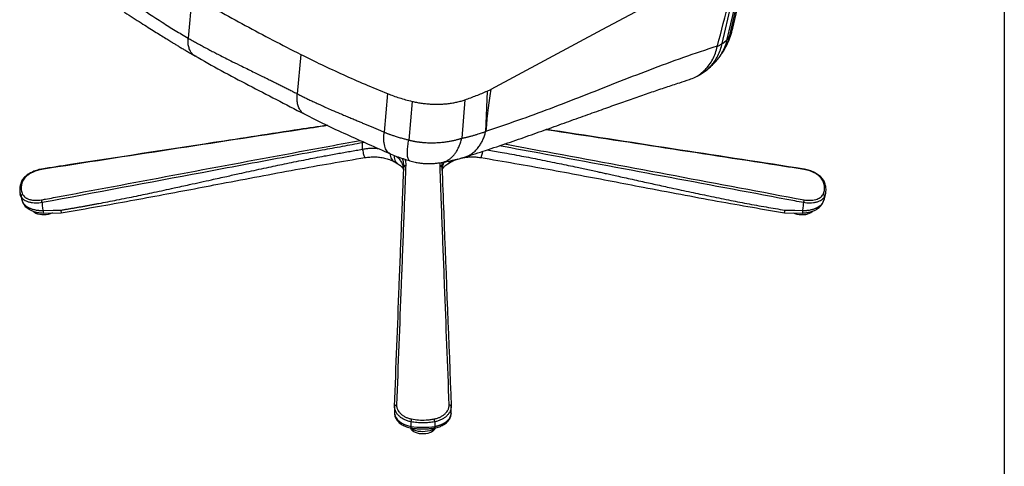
# Model space of a CAD drawing. Header units: millimetres. Extents: x 8 to 414, y 7 to 290.
# Tile 11 of 13: x 316 to 414, y 165 to 210. Entities that reach past the tile are written whole.
import ezdxf

# ---------------------------------------------------------------- set-up
doc = ezdxf.new("R2010")
doc.units = ezdxf.units.MM
doc.layers.add('KADER', color=7, linetype='Continuous')

msp = doc.modelspace()

# ---------------------------------------------------------------- linework, layer by layer
at = {"color": 7, "linetype": 'Continuous', "lineweight": 25}
for p, q in [((333.425, 211.924), (333.061, 207.715)), ((386.024, 207.176), (386.906, 211.015)), ((386.53, 207.601), (387.227, 210.636)), ((387.07, 208.693), (387.494, 210.542)), ((344.219, 206.106), (343.881, 202.199)), ((385.552, 206.951), (385.532, 206.871)), ((333.84, 205.92), (333.712, 205.972)), ((383.547, 203.96), (383.928, 204.19)), ((352.835, 202.217), (352.504, 198.388)), ((362.719, 202.469), (362.545, 198.436)), ((362.719, 202.469), (363.061, 202.634)), ((355.264, 201.446), (354.932, 197.613)), ((360.515, 201.601), (360.185, 197.789)), ((362.558, 198.44), (362.57, 198.502)), ((350.333, 197.332), (350.333, 196.694)), ((353.492, 195.479), (353.868, 195.262)), ((358.805, 195.262), (359.182, 195.479)), ((354.447, 194.957), (354.441, 195.085)), ((358.229, 195.068), (358.226, 194.957)), ((316.39, 192.302), (316.381, 192.344)), ((316.386, 192.301), (316.518, 191.783)), ((316.495, 192.008), (316.63, 191.476)), ((316.517, 191.788), (316.672, 191.373)), ((316.521, 191.783), (316.63, 191.476)), ((394.105, 191.409), (394.105, 191.408)), ((396.001, 191.373), (396.157, 191.788)), ((396.179, 192.008), (396.043, 191.476)), ((396.043, 191.476), (396.152, 191.783)), ((396.156, 191.783), (396.287, 192.3)), ((394.011, 190.634), (394.01, 190.629)), ((318.667, 190.381), (320.472, 190.411)), ((392.202, 190.411), (394.006, 190.381)), ((359.147, 171.227), (359.147, 171.228)), ((359.145, 170.502), (359.12, 170.402)), ((359.145, 170.502), (359.145, 170.506)), ((355.154, 169.69), (355.154, 169.237)), ((357.52, 169.69), (357.52, 169.237))]:
    msp.add_line(p, q, dxfattribs=at)
at = {"color": 8, "linetype": 'Continuous', "lineweight": 25}
for p, q in [((386.788, 207.986), (387.383, 210.575)), ((350.563, 197.369), (350.333, 197.332)), ((358.037, 195.091), (358.051, 195.366)), ((316.63, 191.476), (316.678, 191.376)), ((395.995, 191.376), (396.043, 191.476)), ((396.272, 192.299), (396.179, 192.008))]:
    msp.add_line(p, q, dxfattribs=at)
at = {"color": 7, "linetype": 'Continuous', "lineweight": 25, "flags": 128}
for points in [[(385.132, 214.421), (374.097, 208.528), (363.061, 202.634)], [(319.615, 190.396), (319.533, 190.353), (319.359, 190.283), (319.168, 190.231), (318.963, 190.198), (318.752, 190.186), (318.541, 190.195), (318.335, 190.224), (318.14, 190.272), (317.963, 190.339), (317.807, 190.423), (317.679, 190.52), (317.609, 190.591)], [(318.663, 190.634), (319.656, 190.651), (320.436, 190.664)], [(392.238, 190.664), (393.231, 190.647), (394.011, 190.634)], [(395.057, 190.582), (394.958, 190.488), (394.82, 190.395), (394.657, 190.316), (394.474, 190.255), (394.275, 190.212), (394.066, 190.19), (393.854, 190.188), (393.645, 190.207), (393.444, 190.246), (393.257, 190.304)], [(393.257, 190.304), (393.09, 190.379), (393.059, 190.396)], [(357.585, 169.086), (357.537, 169.047), (357.386, 168.948), (357.21, 168.862), (357.013, 168.794), (356.801, 168.743), (356.578, 168.712), (356.349, 168.701), (356.12, 168.71), (355.896, 168.739), (355.682, 168.788), (355.484, 168.854), (355.305, 168.938), (355.151, 169.036), (355.089, 169.086)], [(357.567, 169.071), (357.522, 168.97), (357.438, 168.857), (357.322, 168.755), (357.177, 168.665), (357.009, 168.591), (356.821, 168.534), (356.619, 168.496), (356.409, 168.479), (356.197, 168.482), (355.99, 168.506), (355.792, 168.55), (355.609, 168.612), (355.448, 168.692), (355.312, 168.786), (355.206, 168.892), (355.132, 169.007), (355.107, 169.071)]]:
    msp.add_lwpolyline(points, dxfattribs=at)
at = {"color": 8, "linetype": 'Continuous', "lineweight": 25, "flags": 128}
msp.add_lwpolyline([(355.216, 169.068), (355.209, 169.07), (355.189, 169.087), (355.173, 169.122), (355.161, 169.172), (355.154, 169.237)], dxfattribs=at)
at = {"color": 8, "linetype": 'Continuous', "lineweight": 25}
for centre, radius, start, end in [((352.237, 197.796), 1.959, 189.075, 193.67774), ((316.634, 193.387), 0.15, 86.34617, 151.62554), ((396.04, 193.387), 0.15, 28.01422, 93.67157)]:
    msp.add_arc(centre, radius, start, end, dxfattribs=at)
at = {"color": 7, "linetype": 'Continuous', "lineweight": 25}
for centre, radius, start, end in [((354.613, 194.924), 0.169, 82.13631, 168.4944), ((358.06, 194.924), 0.169, 11.50619, 97.86385), ((316.693, 192.036), 0.2, 104.32608, 188.05867), ((395.981, 192.036), 0.2, 351.94047, 75.67246), ((356.069, 169.666), 0.916, 160.74207, 178.46613), ((356.605, 169.666), 0.916, 1.5343, 19.25794)]:
    msp.add_arc(centre, radius, start, end, dxfattribs=at)
for centre, major_axis, ratio, start_param, end_param in [((1763.344, 6594.805), (1411.666, 6496.313), 0.008244, 3.32638, 3.330093), ((341.303, -3120.613), (22.561, 3325.942), 0.005854, 0.040297, 0.064123), ((394.433, -105.533), (-75.836, 297.112), 0.007127, 0.032135, 0.077967), ((318.241, -105.533), (75.836, 297.112), 0.007127, 6.205219, 6.25105), ((355.726, -83.189), (-2.199, 254.609), 0.0003, 0.038917, 0.084749), ((356.947, -83.189), (2.199, 254.609), 0.0003, 6.198436, 6.244268), ((355.726, 170.571), (2.2, 0), 0.628245, 3.192034, 4.448984), ((356.337, 171.906), (4.545, 0), 0.608311, 4.448984, 4.975794)]:
    msp.add_ellipse(centre, major_axis=major_axis, ratio=ratio, start_param=start_param, end_param=end_param, dxfattribs=at)
for points, knots in [([(323.092, 214.201), (324.691, 213.168), (326.317, 212.047), (328.806, 210.377), (329.644, 209.822), (330.914, 209.012), (331.34, 208.745), (331.983, 208.352), (332.198, 208.223), (332.628, 207.967), (332.845, 207.84), (333.061, 207.715)], [0, 0, 0, 0, 0.5, 0.5, 0.75, 0.75, 0.875, 0.875, 0.9375, 0.9375, 1, 1, 1, 1]), ([(323.888, 212.142), (324.231, 211.92), (324.894, 211.491), (325.859, 210.864), (326.76, 210.28), (327.598, 209.738), (328.37, 209.242), (329.076, 208.792), (329.715, 208.388), (330.293, 208.026), (330.792, 207.716), (331.217, 207.455), (331.573, 207.238), (331.899, 207.04), (332.22, 206.847), (332.559, 206.645), (332.921, 206.43), (333.307, 206.204), (333.574, 206.049), (333.711, 205.97)], [0, 0, 0, 0, 0.107909, 0.208868, 0.302871, 0.38992, 0.470012, 0.541904, 0.607084, 0.665549, 0.717298, 0.757828, 0.793003, 0.823387, 0.854487, 0.887698, 0.92302, 0.960454, 1, 1, 1, 1]), ([(333.425, 211.924), (335.16, 210.923), (336.927, 209.937), (339.626, 208.483), (340.533, 208.002), (342.364, 207.048), (343.288, 206.575), (344.219, 206.106)], [0, 0, 0, 0, 0.5, 0.5, 0.75, 0.75, 1, 1, 1, 1]), ([(386.207, 206.537), (386.327, 206.752), (386.575, 207.195), (386.868, 207.923), (387.004, 208.442), (387.073, 208.708)], [0, 0, 0, 0, 0.314811, 0.648852, 1, 1, 1, 1]), ([(333.443, 206.189), (333.443, 206.189), (333.358, 206.26), (333.24, 206.472), (333.106, 206.825), (333.04, 207.244), (333.054, 207.558), (333.061, 207.715)], [0, 0, 0, 0, 0.001897, 0.251324, 0.500812, 0.750361, 1, 1, 1, 1]), ([(333.714, 205.971), (333.707, 205.974), (333.599, 206.018), (333.435, 206.183), (333.235, 206.465), (333.107, 206.827), (333.039, 207.243), (333.054, 207.558), (333.061, 207.715)], [0, 0, 0, 0, 0.013971, 0.211165, 0.408295, 0.605475, 0.802701, 1, 1, 1, 1]), ([(333.061, 207.715), (333.129, 207.676), (333.266, 207.598), (333.473, 207.48), (333.682, 207.362), (333.894, 207.244), (334.109, 207.125), (334.327, 207.006), (334.547, 206.886), (334.77, 206.766), (334.996, 206.645), (335.225, 206.523), (335.457, 206.402), (335.757, 206.245), (336.177, 206.029), (336.768, 205.729), (337.518, 205.353), (338.289, 204.972), (339.013, 204.617), (339.615, 204.323), (340.162, 204.056), (340.654, 203.816), (341.106, 203.595), (341.533, 203.384), (341.95, 203.178), (342.357, 202.975), (342.754, 202.776), (343.139, 202.58), (343.514, 202.389), (343.76, 202.262), (343.881, 202.199)], [0, 0, 0, 0, 0.019572, 0.039371, 0.059397, 0.07965, 0.100129, 0.120836, 0.14177, 0.162932, 0.184321, 0.205937, 0.227782, 0.249854, 0.290715, 0.34601, 0.415741, 0.499908, 0.560375, 0.615619, 0.66564, 0.710438, 0.750014, 0.788846, 0.826636, 0.863386, 0.899097, 0.933768, 0.967402, 1, 1, 1, 1]), ([(385.532, 206.871), (385.574, 206.897), (385.657, 206.949), (385.755, 207.012), (385.829, 207.059), (385.877, 207.089), (385.926, 207.118), (385.975, 207.148), (386.008, 207.166), (386.024, 207.176)], [0, 0, 0, 0, 0.250067, 0.50014, 0.597535, 0.696208, 0.79617, 0.897431, 1, 1, 1, 1]), ([(386.024, 207.176), (386.037, 207.183), (386.061, 207.196), (386.095, 207.216), (386.127, 207.235), (386.156, 207.254), (386.183, 207.272), (386.207, 207.29), (386.229, 207.307), (386.25, 207.324), (386.268, 207.339), (386.284, 207.354), (386.3, 207.369), (386.315, 207.384), (386.329, 207.398), (386.343, 207.411), (386.355, 207.423), (386.372, 207.439), (386.394, 207.459), (386.423, 207.487), (386.456, 207.52), (386.493, 207.559), (386.517, 207.586), (386.53, 207.601)], [0, 0, 0, 0, 0.059829, 0.116401, 0.169719, 0.219784, 0.2666, 0.310169, 0.350495, 0.387583, 0.421441, 0.452075, 0.479498, 0.508968, 0.536917, 0.563353, 0.58828, 0.611706, 0.663797, 0.728664, 0.806318, 0.896762, 1, 1, 1, 1]), ([(386.53, 207.601), (386.534, 207.607), (386.545, 207.619), (386.561, 207.64), (386.579, 207.664), (386.599, 207.692), (386.62, 207.722), (386.643, 207.755), (386.672, 207.8), (386.705, 207.851), (386.738, 207.904), (386.766, 207.949), (386.781, 207.974), (386.788, 207.986)], [0, 0, 0, 0, 0.0509224, 0.1086671, 0.1732402, 0.2446461, 0.3228881, 0.4079687, 0.4998897, 0.6559412, 0.791299, 0.9059773, 1, 1, 1, 1]), ([(344.219, 206.106), (344.904, 205.761), (345.597, 205.422), (347, 204.753), (347.71, 204.423), (349.146, 203.775), (349.872, 203.456), (351.341, 202.829), (352.084, 202.52), (352.835, 202.217)], [0, 0, 0, 0, 0.25, 0.25, 0.5, 0.5, 0.75, 0.75, 1, 1, 1, 1]), ([(362.57, 198.502), (363.634, 198.851), (365.761, 199.55), (368.981, 200.743), (372.211, 201.993), (375.498, 203.291), (378.832, 204.587), (382.207, 205.848), (384.437, 206.584), (385.552, 206.951)], [0, 0, 0, 0, 0.139903, 0.279879, 0.41994, 0.56004, 0.706781, 0.853433, 1, 1, 1, 1]), ([(382.777, 203.614), (382.966, 203.684), (383.347, 203.825), (383.866, 204.153), (384.339, 204.562), (384.751, 205.052), (385.091, 205.61), (385.361, 206.216), (385.476, 206.655), (385.532, 206.871)], [0, 0, 0, 0, 0.141936, 0.284885, 0.42961, 0.574797, 0.719103, 0.861232, 1, 1, 1, 1]), ([(385.578, 205.621), (385.638, 205.697), (385.744, 205.831), (385.871, 206.011), (385.981, 206.174), (386.09, 206.344), (386.164, 206.465), (386.207, 206.537)], [0, 0, 0, 0, 0.2305581, 0.4091143, 0.536272, 0.7257339, 1, 1, 1, 1]), ([(333.712, 205.969), (334.585, 205.476), (336.329, 204.489), (339.046, 203.053), (341.801, 201.63), (343.651, 200.675), (344.576, 200.198)], [0, 0, 0, 0, 0.250102, 0.500171, 0.750143, 1, 1, 1, 1]), ([(383.928, 204.19), (384.067, 204.274), (384.399, 204.476), (384.748, 204.758), (384.969, 204.966), (385.035, 205.031), (385.053, 205.049), (385.069, 205.065), (385.086, 205.082), (385.154, 205.15), (385.325, 205.321), (385.467, 205.49), (385.578, 205.621)], [0, 0, 0, 0, 0.215689, 0.517049, 0.609838, 0.626988, 0.639632, 0.644815, 0.660755, 0.698019, 0.763918, 1, 1, 1, 1]), ([(360.484, 195.913), (361.179, 196.137), (362.611, 196.598), (364.733, 197.316), (366.837, 198.046), (368.858, 198.762), (370.801, 199.457), (372.667, 200.127), (374.413, 200.753), (376.045, 201.332), (377.567, 201.866), (379.03, 202.371), (380.435, 202.847), (381.678, 203.258), (382.453, 203.508), (382.778, 203.612)], [0, 0, 0, 0, 0.091654, 0.18905, 0.28318, 0.374043, 0.461637, 0.545958, 0.627005, 0.698418, 0.767077, 0.832982, 0.896131, 0.956528, 1, 1, 1, 1]), ([(343.881, 202.199), (343.936, 202.171), (344.047, 202.114), (344.216, 202.028), (344.39, 201.94), (344.569, 201.851), (344.753, 201.761), (344.941, 201.669), (345.135, 201.576), (345.334, 201.482), (345.537, 201.386), (345.746, 201.289), (345.986, 201.179), (346.308, 201.033), (346.761, 200.831), (347.372, 200.563), (348.005, 200.292), (348.594, 200.043), (349.07, 199.843), (349.507, 199.66), (349.905, 199.493), (350.272, 199.34), (350.616, 199.195), (350.951, 199.055), (351.277, 198.916), (351.595, 198.781), (351.905, 198.648), (352.207, 198.518), (352.406, 198.431), (352.504, 198.388)], [0, 0, 0, 0, 0.0200214, 0.0405784, 0.0616713, 0.0833002, 0.1054654, 0.1281671, 0.1514055, 0.1751807, 0.1994929, 0.2243423, 0.2497289, 0.2850693, 0.3385199, 0.4100827, 0.4997606, 0.5591503, 0.6138583, 0.6638845, 0.7092289, 0.7498915, 0.7885992, 0.8263126, 0.8630328, 0.8987605, 0.9334969, 0.967243, 1, 1, 1, 1]), ([(352.835, 202.217), (353.215, 202.063), (353.607, 201.923), (354.417, 201.666), (354.834, 201.55), (355.264, 201.446)], [0, 0, 0, 0, 0.5, 0.5, 1, 1, 1, 1]), ([(360.515, 201.601), (360.893, 201.738), (361.651, 202.013), (362.363, 202.317), (362.719, 202.469)], [0, 0, 0, 0, 0.4994399, 1, 1, 1, 1]), ([(355.264, 201.446), (355.408, 201.413), (355.695, 201.348), (356.142, 201.273), (356.6, 201.215), (357.061, 201.177), (357.517, 201.16), (357.969, 201.162), (358.419, 201.184), (358.865, 201.226), (359.299, 201.289), (359.722, 201.372), (360.131, 201.474), (360.387, 201.559), (360.515, 201.601)], [0, 0, 0, 0, 0.081136, 0.162272, 0.2458, 0.329329, 0.410449, 0.491569, 0.574969, 0.658369, 0.742546, 0.826725, 0.913362, 1, 1, 1, 1]), ([(344.576, 200.198), (345.256, 199.854), (346.615, 199.166), (348.744, 198.179), (350.911, 197.21), (352.376, 196.567), (353.108, 196.246)], [0, 0, 0, 0, 0.250176, 0.500231, 0.750236, 1, 1, 1, 1]), ([(346.841, 199.075), (345.93, 198.937), (342.173, 198.367), (333.685, 197.063), (325.161, 195.755), (319.482, 194.881), (318.534, 194.735)], [0, 0, 0, 0, 0.096571, 0.398012, 0.89955, 1, 1, 1, 1]), ([(352.504, 198.388), (352.526, 198.379), (352.574, 198.359), (352.652, 198.327), (352.74, 198.292), (352.84, 198.254), (352.951, 198.213), (353.073, 198.169), (353.208, 198.123), (353.354, 198.074), (353.513, 198.022), (353.694, 197.966), (353.89, 197.907), (354.094, 197.848), (354.286, 197.793), (354.466, 197.743), (354.633, 197.696), (354.787, 197.653), (354.885, 197.626), (354.932, 197.613)], [0, 0, 0, 0, 0.02947, 0.063487, 0.102052, 0.145168, 0.192836, 0.24506, 0.301842, 0.363185, 0.429093, 0.499568, 0.587289, 0.669601, 0.746502, 0.817991, 0.884069, 0.944738, 1, 1, 1, 1]), ([(360.185, 197.789), (360.218, 197.795), (360.285, 197.809), (360.388, 197.831), (360.496, 197.855), (360.609, 197.881), (360.728, 197.909), (360.851, 197.94), (360.979, 197.973), (361.112, 198.008), (361.25, 198.045), (361.445, 198.1), (361.681, 198.169), (361.94, 198.247), (362.153, 198.313), (362.322, 198.366), (362.448, 198.406), (362.517, 198.428), (362.545, 198.436)], [0, 0, 0, 0, 0.039957, 0.082138, 0.126546, 0.173182, 0.222046, 0.27314, 0.326464, 0.382019, 0.439806, 0.499826, 0.629645, 0.740884, 0.833539, 0.907611, 0.963098, 1, 1, 1, 1]), ([(360.345, 195.873), (360.358, 195.876), (360.432, 195.894), (360.562, 195.938), (360.735, 196.005), (360.971, 196.119), (361.265, 196.304), (361.601, 196.596), (361.884, 196.93), (362.114, 197.284), (362.295, 197.64), (362.447, 198.025), (362.519, 198.302), (362.556, 198.44)], [0, 0, 0, 0, 0.012734, 0.06856, 0.124929, 0.181762, 0.305765, 0.436646, 0.573135, 0.678295, 0.785013, 0.892512, 1, 1, 1, 1]), ([(394.14, 194.735), (390.046, 195.364), (381.716, 196.643), (373.192, 197.958), (368.759, 198.63), (368.565, 198.659)], [0, 0, 0, 0, 0.480178, 0.977232, 1, 1, 1, 1]), ([(350.333, 197.332), (349.671, 197.212), (349.009, 197.09), (347.684, 196.846), (347.022, 196.723), (345.037, 196.355), (343.713, 196.109), (339.742, 195.369), (337.095, 194.874), (329.155, 193.39), (323.862, 192.399), (318.569, 191.408)], [0, 0, 0, 0, 0.0625, 0.0625, 0.125, 0.125, 0.25, 0.25, 0.5, 0.5, 1, 1, 1, 1]), ([(354.932, 197.613), (354.956, 197.607), (355.004, 197.594), (355.078, 197.577), (355.153, 197.56), (355.229, 197.543), (355.308, 197.526), (355.388, 197.51), (355.471, 197.495), (355.555, 197.479), (355.64, 197.465), (355.728, 197.451), (355.817, 197.438), (355.909, 197.425), (356.001, 197.413), (356.096, 197.402), (356.192, 197.392), (356.327, 197.379), (356.532, 197.363), (356.84, 197.346), (357.244, 197.339), (357.63, 197.348), (357.961, 197.369), (358.205, 197.389), (358.437, 197.414), (358.656, 197.443), (358.862, 197.474), (359.056, 197.508), (359.237, 197.543), (359.406, 197.579), (359.563, 197.616), (359.709, 197.652), (359.843, 197.688), (359.967, 197.723), (360.08, 197.756), (360.151, 197.778), (360.185, 197.789)], [0, 0, 0, 0, 0.013554, 0.027378, 0.041474, 0.055841, 0.07048, 0.085391, 0.100575, 0.116031, 0.131761, 0.147765, 0.164043, 0.180595, 0.197422, 0.214525, 0.231903, 0.249558, 0.287368, 0.342477, 0.41495, 0.504866, 0.551918, 0.597195, 0.640689, 0.682394, 0.722304, 0.760413, 0.796716, 0.831209, 0.863889, 0.894752, 0.923796, 0.951019, 0.976421, 1, 1, 1, 1]), ([(320.436, 190.664), (320.546, 190.682), (320.768, 190.718), (321.102, 190.774), (321.438, 190.831), (321.776, 190.889), (322.115, 190.948), (322.456, 191.008), (322.8, 191.069), (323.145, 191.132), (323.492, 191.195), (323.841, 191.26), (324.678, 191.417), (326.042, 191.681), (327.875, 192.053), (329.76, 192.45), (331.516, 192.828), (333.411, 193.245), (335.154, 193.63), (336.796, 193.994), (338.037, 194.267), (339.429, 194.572), (340.995, 194.909), (342.881, 195.306), (344.715, 195.677), (346.18, 195.96), (347.215, 196.153), (347.856, 196.27), (348.488, 196.382), (349.111, 196.49), (349.725, 196.595), (350.132, 196.661), (350.333, 196.694)], [0, 0, 0, 0, 0.011001, 0.022072, 0.03321, 0.044418, 0.055695, 0.06704, 0.078455, 0.089938, 0.101491, 0.113114, 0.124805, 0.185151, 0.249702, 0.308688, 0.374708, 0.426512, 0.499784, 0.55049, 0.592185, 0.624868, 0.690831, 0.749905, 0.814455, 0.874883, 0.896536, 0.917868, 0.938879, 0.959572, 0.979945, 1, 1, 1, 1]), ([(320.472, 190.412), (321.534, 190.588), (323.697, 190.946), (326.929, 191.525), (330.148, 192.12), (333.289, 192.715), (336.599, 193.347), (340.065, 194.007), (343.675, 194.678), (347.171, 195.305), (349.467, 195.687), (350.597, 195.875)], [0, 0, 0, 0, 0.1055546, 0.2149298, 0.3218102, 0.4261927, 0.52807, 0.6518844, 0.7717714, 0.8877577, 1, 1, 1, 1]), ([(350.6, 195.875), (350.759, 195.897), (351.081, 195.941), (351.568, 195.953), (352.061, 195.92), (352.553, 195.831), (353.042, 195.687), (353.339, 195.549), (353.492, 195.479)], [0, 0, 0, 0, 0.148851, 0.303497, 0.463479, 0.631686, 0.810306, 1, 1, 1, 1]), ([(353.108, 196.246), (353.31, 196.161), (353.721, 195.99), (354.378, 195.764), (354.829, 195.622), (355.058, 195.551)], [0, 0, 0, 0, 0.323542, 0.657187, 1, 1, 1, 1]), ([(355.058, 195.551), (355.225, 195.504), (355.534, 195.418), (355.972, 195.344), (356.332, 195.303), (356.614, 195.284), (356.861, 195.277), (357.115, 195.278), (357.425, 195.291), (357.786, 195.323), (358.037, 195.362), (358.171, 195.383)], [0, 0, 0, 0, 0.163561, 0.302513, 0.417051, 0.50775, 0.570146, 0.649167, 0.747773, 0.865524, 1, 1, 1, 1]), ([(358.171, 195.383), (358.288, 195.404), (358.548, 195.45), (358.96, 195.534), (359.434, 195.641), (359.904, 195.756), (360.21, 195.837), (360.345, 195.873)], [0, 0, 0, 0, 0.152293, 0.337191, 0.554844, 0.805286, 1, 1, 1, 1]), ([(359.169, 195.472), (359.272, 195.522), (359.481, 195.623), (359.721, 195.703), (359.842, 195.743)], [0, 0, 0, 0, 0.497537, 1, 1, 1, 1]), ([(360.116, 195.813), (360.181, 195.83), (360.365, 195.878), (360.702, 195.924), (361.124, 195.951), (361.587, 195.941), (361.908, 195.897), (362.073, 195.875)], [0, 0, 0, 0, 0.11137, 0.314737, 0.529419, 0.75814, 1, 1, 1, 1]), ([(362.077, 195.875), (363.205, 195.687), (365.435, 195.316), (368.735, 194.725), (371.955, 194.129), (375.096, 193.534), (378.407, 192.902), (381.872, 192.242), (385.481, 191.572), (388.91, 190.958), (391.139, 190.588), (392.202, 190.412)], [0, 0, 0, 0, 0.1121638, 0.2216255, 0.3285409, 0.4329391, 0.5348181, 0.6586193, 0.7784695, 0.8943668, 1, 1, 1, 1]), ([(318.534, 194.735), (318.528, 194.734), (318.436, 194.721), (318.258, 194.679), (318.005, 194.608), (317.76, 194.518), (317.527, 194.413), (317.307, 194.294), (317.105, 194.161), (316.924, 194.017), (316.765, 193.862), (316.634, 193.698), (316.546, 193.562), (316.514, 193.478), (316.504, 193.454)], [0, 0, 0, 0, 0.006853, 0.101282, 0.196318, 0.291043, 0.385551, 0.481028, 0.576429, 0.67175, 0.768407, 0.86443, 0.960723, 1, 1, 1, 1]), ([(318.525, 194.7), (318.418, 194.681), (318.312, 194.658), (318.155, 194.615), (318.103, 194.6), (318, 194.567), (317.948, 194.55), (317.797, 194.494), (317.7, 194.452), (317.56, 194.385), (317.515, 194.362), (317.425, 194.313), (317.382, 194.287), (317.255, 194.209), (317.176, 194.154), (317.068, 194.068), (317.033, 194.039), (316.967, 193.98), (316.936, 193.949), (316.846, 193.856), (316.795, 193.793), (316.707, 193.666), (316.671, 193.602), (316.643, 193.536)], [0, 0, 0, 0, 0.125, 0.125, 0.1875, 0.1875, 0.25, 0.25, 0.375, 0.375, 0.4375, 0.4375, 0.5, 0.5, 0.625, 0.625, 0.6875, 0.6875, 0.75, 0.75, 0.875, 0.875, 1, 1, 1, 1]), ([(318.525, 194.7), (318.525, 194.7), (318.526, 194.708), (318.527, 194.725), (318.53, 194.737), (318.534, 194.734), (318.534, 194.734)], [0, 0, 0, 0, 0.040914, 0.349991, 0.917429, 1, 1, 1, 1]), ([(353.526, 171.227), (353.68, 175.185), (353.833, 179.143), (354.064, 185.079), (354.14, 187.057), (354.256, 190.023), (354.294, 191.011), (354.351, 192.492), (354.371, 192.986), (354.409, 193.972), (354.428, 194.465), (354.447, 194.957)], [0, 0, 0, 0, 0.5, 0.5, 0.75, 0.75, 0.875, 0.875, 0.9375, 0.9375, 1, 1, 1, 1]), ([(354.636, 195.091), (354.618, 194.599), (354.6, 194.106), (354.562, 193.12), (354.544, 192.626), (354.487, 191.145), (354.449, 190.157), (354.336, 187.191), (354.259, 185.213), (354.03, 179.278), (353.877, 175.321), (353.724, 171.363)], [0, 0, 0, 0, 0.0625, 0.0625, 0.125, 0.125, 0.25, 0.25, 0.5, 0.5, 1, 1, 1, 1]), ([(353.868, 195.262), (353.931, 195.218), (354.042, 195.141), (354.159, 195.039), (354.233, 194.964), (354.277, 194.91), (354.303, 194.877), (354.324, 194.848), (354.346, 194.814), (354.37, 194.771), (354.391, 194.726), (354.412, 194.672), (354.427, 194.628), (354.432, 194.594), (354.433, 194.588)], [0, 0, 0, 0, 0.1555047, 0.2782811, 0.3723105, 0.4395008, 0.4838967, 0.5316733, 0.5884158, 0.6541497, 0.7386398, 0.8459511, 0.9758433, 1, 1, 1, 1]), ([(358.95, 171.363), (358.797, 175.321), (358.644, 179.278), (358.414, 185.213), (358.338, 187.191), (358.224, 190.157), (358.186, 191.145), (358.13, 192.626), (358.111, 193.12), (358.074, 194.106), (358.056, 194.599), (358.037, 195.091)], [0, 0, 0, 0, 0.5, 0.5, 0.75, 0.75, 0.875, 0.875, 0.9375, 0.9375, 1, 1, 1, 1]), ([(358.226, 194.957), (358.286, 193.423), (358.593, 185.53), (358.9, 177.609), (359.147, 171.227)], [0, 0, 0, 0, 0.1943808, 1, 1, 1, 1]), ([(358.241, 194.588), (358.242, 194.595), (358.247, 194.629), (358.26, 194.665), (358.274, 194.703), (358.285, 194.73), (358.296, 194.753), (358.308, 194.777), (358.325, 194.808), (358.356, 194.857), (358.407, 194.926), (358.49, 195.017), (358.616, 195.13), (358.738, 195.215), (358.805, 195.262)], [0, 0, 0, 0, 0.030189, 0.147739, 0.227992, 0.277569, 0.322611, 0.365635, 0.409271, 0.473484, 0.56325, 0.679716, 0.823887, 1, 1, 1, 1]), ([(394.14, 194.734), (394.14, 194.734), (394.144, 194.737), (394.147, 194.725), (394.148, 194.708), (394.148, 194.7), (394.148, 194.7)], [0, 0, 0, 0, 0.0848987, 0.6508692, 0.9591907, 1, 1, 1, 1]), ([(396.17, 193.454), (396.161, 193.476), (396.131, 193.555), (396.048, 193.686), (395.923, 193.846), (395.768, 194), (395.59, 194.145), (395.391, 194.279), (395.173, 194.4), (394.941, 194.507), (394.697, 194.598), (394.445, 194.672), (394.258, 194.717), (394.156, 194.732), (394.14, 194.734)], [0, 0, 0, 0, 0.035957, 0.127705, 0.222431, 0.317486, 0.412498, 0.508573, 0.603289, 0.698184, 0.793381, 0.887576, 0.982349, 1, 1, 1, 1]), ([(396.03, 193.536), (395.996, 193.603), (395.928, 193.738), (395.761, 193.934), (395.552, 194.119), (395.301, 194.288), (395.018, 194.436), (394.724, 194.554), (394.432, 194.643), (394.243, 194.681), (394.148, 194.7)], [0, 0, 0, 0, 0.1296412, 0.2592823, 0.3888867, 0.5184907, 0.6480546, 0.7776179, 0.8888078, 1, 1, 1, 1]), ([(316.514, 193.452), (316.496, 193.412), (316.445, 193.293), (316.392, 193.094), (316.354, 192.855), (316.352, 192.62), (316.365, 192.451), (316.389, 192.364), (316.392, 192.351)], [0, 0, 0, 0, 0.108398, 0.322799, 0.537196, 0.750713, 0.962867, 1, 1, 1, 1]), ([(316.643, 193.536), (316.592, 193.393), (316.489, 193.101), (316.49, 192.737), (316.548, 192.446), (316.611, 192.302), (316.643, 192.229)], [0, 0, 0, 0, 0.315476, 0.640085, 0.819234, 1, 1, 1, 1]), ([(396.03, 192.229), (396.081, 192.357), (396.184, 192.618), (396.184, 192.981), (396.125, 193.29), (396.062, 193.454), (396.03, 193.536)], [0, 0, 0, 0, 0.3154758, 0.6400851, 0.819234, 1, 1, 1, 1]), ([(396.271, 192.299), (396.272, 192.301), (396.296, 192.375), (396.314, 192.529), (396.325, 192.758), (396.301, 192.993), (396.25, 193.225), (396.191, 193.378), (396.163, 193.453)], [0, 0, 0, 0, 0.00521, 0.204414, 0.404531, 0.605849, 0.808446, 1, 1, 1, 1]), ([(318.568, 191.409), (318.464, 191.394), (318.255, 191.365), (317.932, 191.355), (317.609, 191.377), (317.297, 191.438), (317.022, 191.534), (316.791, 191.664), (316.607, 191.821), (316.533, 191.945), (316.495, 192.008)], [0, 0, 0, 0, 0.111709, 0.223419, 0.352849, 0.482281, 0.611711, 0.74114, 0.87057, 1, 1, 1, 1]), ([(316.63, 191.476), (316.634, 191.468), (316.642, 191.451), (316.656, 191.427), (316.67, 191.403), (316.685, 191.378), (316.701, 191.354), (316.718, 191.33), (316.736, 191.307), (316.755, 191.283), (316.775, 191.259), (316.797, 191.236), (316.819, 191.213), (316.842, 191.19), (316.866, 191.167), (316.891, 191.145), (316.917, 191.123), (316.945, 191.101), (316.973, 191.079), (317.002, 191.058), (317.032, 191.037), (317.064, 191.016), (317.096, 190.996), (317.129, 190.976), (317.163, 190.956), (317.199, 190.937), (317.235, 190.918), (317.272, 190.9), (317.311, 190.882), (317.35, 190.864), (317.418, 190.835), (317.521, 190.796), (317.665, 190.751), (317.823, 190.711), (317.953, 190.685), (318.05, 190.669), (318.111, 190.661), (318.176, 190.652), (318.246, 190.645), (318.32, 190.639), (318.399, 190.634), (318.483, 190.63), (318.572, 190.628), (318.633, 190.629), (318.664, 190.629)], [0, 0, 0, 0, 0.016122, 0.03233, 0.048625, 0.065005, 0.081473, 0.098027, 0.114667, 0.131395, 0.14821, 0.165112, 0.182102, 0.199178, 0.216343, 0.233595, 0.250935, 0.268364, 0.28588, 0.303485, 0.321178, 0.338959, 0.356829, 0.374788, 0.392835, 0.410972, 0.429198, 0.447512, 0.465916, 0.48441, 0.502993, 0.560944, 0.621898, 0.685857, 0.752822, 0.774173, 0.797052, 0.82146, 0.847395, 0.87486, 0.903852, 0.934373, 0.966422, 1, 1, 1, 1]), ([(316.643, 192.229), (316.671, 192.172), (316.707, 192.119), (316.795, 192.019), (316.846, 191.972), (316.936, 191.908), (316.967, 191.887), (317.033, 191.849), (317.068, 191.831), (317.176, 191.78), (317.255, 191.75), (317.382, 191.713), (317.425, 191.702), (317.515, 191.683), (317.56, 191.674), (317.7, 191.653), (317.797, 191.644), (317.948, 191.638), (318, 191.638), (318.103, 191.639), (318.155, 191.641), (318.312, 191.652), (318.418, 191.664), (318.525, 191.682)], [0, 0, 0, 0, 0.125, 0.125, 0.25, 0.25, 0.3125, 0.3125, 0.375, 0.375, 0.5, 0.5, 0.5625, 0.5625, 0.625, 0.625, 0.75, 0.75, 0.8125, 0.8125, 0.875, 0.875, 1, 1, 1, 1]), ([(318.568, 191.409), (318.566, 191.419), (318.563, 191.43), (318.558, 191.454), (318.555, 191.466), (318.55, 191.491), (318.548, 191.503), (318.543, 191.529), (318.541, 191.542), (318.537, 191.567), (318.535, 191.579), (318.532, 191.603), (318.531, 191.615), (318.528, 191.637), (318.527, 191.647), (318.526, 191.666), (318.526, 191.675), (318.525, 191.682)], [0, 0, 0, 0, 0.125, 0.125, 0.25, 0.25, 0.375, 0.375, 0.5, 0.5, 0.625, 0.625, 0.75, 0.75, 0.875, 0.875, 1, 1, 1, 1]), ([(394.01, 190.629), (394.026, 190.629), (394.057, 190.629), (394.103, 190.629), (394.148, 190.629), (394.191, 190.63), (394.234, 190.632), (394.275, 190.634), (394.315, 190.636), (394.354, 190.639), (394.392, 190.642), (394.429, 190.645), (394.464, 190.649), (394.499, 190.653), (394.532, 190.657), (394.564, 190.661), (394.595, 190.665), (394.624, 190.67), (394.653, 190.674), (394.73, 190.687), (394.851, 190.711), (395.008, 190.751), (395.152, 190.796), (395.27, 190.841), (395.366, 190.883), (395.444, 190.92), (395.518, 190.96), (395.587, 191.001), (395.653, 191.044), (395.714, 191.088), (395.77, 191.133), (395.822, 191.18), (395.87, 191.228), (395.913, 191.276), (395.952, 191.325), (395.987, 191.375), (396.018, 191.425), (396.035, 191.459), (396.043, 191.476)], [0, 0, 0, 0, 0.01698, 0.033578, 0.049794, 0.065628, 0.081079, 0.096149, 0.110837, 0.125143, 0.139067, 0.152609, 0.165769, 0.178547, 0.190943, 0.202957, 0.214589, 0.225839, 0.236707, 0.247193, 0.314153, 0.378111, 0.439069, 0.497029, 0.53542, 0.573427, 0.611053, 0.648297, 0.68516, 0.721645, 0.757751, 0.79348, 0.828833, 0.863811, 0.898416, 0.932648, 0.966509, 1, 1, 1, 1]), ([(396.179, 192.008), (396.141, 191.945), (396.066, 191.821), (395.883, 191.664), (395.652, 191.534), (395.377, 191.438), (395.065, 191.377), (394.742, 191.355), (394.419, 191.365), (394.21, 191.394), (394.105, 191.409)], [0, 0, 0, 0, 0.129431, 0.258861, 0.38829, 0.51772, 0.64715, 0.776581, 0.88829, 1, 1, 1, 1]), ([(394.105, 191.409), (394.11, 191.428), (394.119, 191.467), (394.132, 191.534), (394.142, 191.6), (394.147, 191.649), (394.148, 191.673), (394.148, 191.681), (394.148, 191.682)], [0, 0, 0, 0, 0.216581, 0.433164, 0.649748, 0.86638, 0.984374, 1, 1, 1, 1]), ([(394.148, 191.682), (394.243, 191.669), (394.432, 191.642), (394.724, 191.634), (395.018, 191.654), (395.301, 191.709), (395.552, 191.798), (395.761, 191.915), (395.928, 192.059), (395.996, 192.172), (396.03, 192.229)], [0, 0, 0, 0, 0.111191, 0.222381, 0.351944, 0.481508, 0.611112, 0.740716, 0.870358, 1, 1, 1, 1]), ([(316.672, 191.373), (316.708, 191.31), (316.773, 191.195), (316.915, 191.031), (317.061, 190.9), (317.203, 190.799), (317.323, 190.726), (317.46, 190.654), (317.646, 190.573), (317.868, 190.499), (318.119, 190.439), (318.389, 190.395), (318.587, 190.385), (318.691, 190.38)], [0, 0, 0, 0, 0.10807, 0.199092, 0.304563, 0.374131, 0.427846, 0.486528, 0.572416, 0.681409, 0.773082, 0.879465, 1, 1, 1, 1]), ([(318.664, 190.629), (318.664, 190.572), (318.665, 190.485), (318.665, 190.418), (318.666, 190.384), (318.667, 190.386), (318.667, 190.387)], [0, 0, 0, 0, 0.399477, 0.611312, 0.825448, 1, 1, 1, 1]), ([(320.436, 190.664), (320.436, 190.663), (320.436, 190.662), (320.436, 190.658), (320.438, 190.642), (320.445, 190.582), (320.457, 190.484), (320.467, 190.417), (320.471, 190.413), (320.472, 190.412)], [0, 0, 0, 0, 0.002872, 0.008572, 0.028542, 0.103831, 0.409064, 0.815172, 1, 1, 1, 1]), ([(392.202, 190.412), (392.203, 190.413), (392.206, 190.417), (392.217, 190.484), (392.229, 190.582), (392.236, 190.642), (392.237, 190.658), (392.238, 190.662), (392.238, 190.663), (392.238, 190.664)], [0, 0, 0, 0, 0.1848311, 0.5909385, 0.8961696, 0.9714577, 0.9914274, 0.9971274, 1, 1, 1, 1]), ([(393.982, 190.38), (394.131, 190.389), (394.409, 190.406), (394.777, 190.489), (395.066, 190.587), (395.282, 190.687), (395.468, 190.796), (395.654, 190.932), (395.853, 191.123), (395.949, 191.285), (396.001, 191.373)], [0, 0, 0, 0, 0.170773, 0.318925, 0.443019, 0.542114, 0.621937, 0.720977, 0.846648, 1, 1, 1, 1]), ([(394.006, 190.387), (394.007, 190.386), (394.008, 190.384), (394.008, 190.418), (394.009, 190.485), (394.009, 190.572), (394.009, 190.629)], [0, 0, 0, 0, 0.1745541, 0.3886907, 0.6005233, 1, 1, 1, 1]), ([(353.526, 171.228), (353.526, 171.237), (353.528, 171.246), (353.533, 171.263), (353.536, 171.272), (353.546, 171.288), (353.552, 171.296), (353.567, 171.31), (353.575, 171.317), (353.593, 171.33), (353.603, 171.335), (353.624, 171.345), (353.636, 171.349), (353.66, 171.356), (353.672, 171.358), (353.698, 171.362), (353.711, 171.363), (353.724, 171.363)], [0, 0, 0, 0, 0.125, 0.125, 0.25, 0.25, 0.375, 0.375, 0.5, 0.5, 0.625, 0.625, 0.75, 0.75, 0.875, 0.875, 1, 1, 1, 1]), ([(355.154, 169.69), (355.037, 169.717), (354.802, 169.772), (354.48, 169.907), (354.19, 170.077), (353.946, 170.28), (353.75, 170.512), (353.619, 170.752), (353.541, 170.993), (353.531, 171.149), (353.526, 171.228)], [0, 0, 0, 0, 0.1275805, 0.2588615, 0.3864416, 0.5177213, 0.6453028, 0.7765846, 0.887105, 1, 1, 1, 1]), ([(353.724, 171.363), (353.724, 171.283), (353.734, 171.204), (353.761, 171.087), (353.772, 171.048), (353.799, 170.971), (353.815, 170.933), (353.868, 170.82), (353.912, 170.748), (353.989, 170.644), (354.017, 170.611), (354.076, 170.544), (354.107, 170.512), (354.207, 170.418), (354.28, 170.36), (354.399, 170.28), (354.44, 170.255), (354.525, 170.206), (354.569, 170.183), (354.705, 170.117), (354.8, 170.079), (354.997, 170.015), (355.099, 169.988), (355.204, 169.968)], [0, 0, 0, 0, 0.125, 0.125, 0.1875, 0.1875, 0.25, 0.25, 0.375, 0.375, 0.4375, 0.4375, 0.5, 0.5, 0.625, 0.625, 0.6875, 0.6875, 0.75, 0.75, 0.875, 0.875, 1, 1, 1, 1]), ([(357.469, 169.968), (357.575, 169.988), (357.677, 170.015), (357.874, 170.079), (357.968, 170.117), (358.105, 170.183), (358.149, 170.206), (358.234, 170.255), (358.275, 170.28), (358.393, 170.36), (358.466, 170.418), (358.566, 170.512), (358.598, 170.544), (358.657, 170.611), (358.685, 170.644), (358.762, 170.748), (358.805, 170.82), (358.859, 170.933), (358.874, 170.971), (358.901, 171.048), (358.913, 171.087), (358.94, 171.204), (358.95, 171.283), (358.95, 171.363)], [0, 0, 0, 0, 0.125, 0.125, 0.25, 0.25, 0.3125, 0.3125, 0.375, 0.375, 0.5, 0.5, 0.5625, 0.5625, 0.625, 0.625, 0.75, 0.75, 0.8125, 0.8125, 0.875, 0.875, 1, 1, 1, 1]), ([(359.147, 171.228), (359.147, 171.14), (359.136, 171.053), (359.107, 170.924), (359.094, 170.881), (359.065, 170.797), (359.048, 170.754), (358.989, 170.631), (358.941, 170.551), (358.857, 170.437), (358.827, 170.4), (358.762, 170.327), (358.727, 170.291), (358.617, 170.187), (358.537, 170.123), (358.407, 170.035), (358.362, 170.007), (358.268, 169.953), (358.219, 169.927), (358.069, 169.855), (357.965, 169.813), (357.749, 169.742), (357.637, 169.713), (357.52, 169.69)], [0, 0, 0, 0, 0.125, 0.125, 0.1875, 0.1875, 0.25, 0.25, 0.375, 0.375, 0.4375, 0.4375, 0.5, 0.5, 0.625, 0.625, 0.6875, 0.6875, 0.75, 0.75, 0.875, 0.875, 1, 1, 1, 1]), ([(358.95, 171.363), (358.952, 171.363), (358.966, 171.363), (359.002, 171.36), (359.055, 171.345), (359.106, 171.315), (359.141, 171.274), (359.145, 171.243), (359.147, 171.228)], [0, 0, 0, 0, 0.015619, 0.133614, 0.350241, 0.566836, 0.783417, 1, 1, 1, 1]), ([(353.529, 170.487), (353.535, 170.439), (353.547, 170.329), (353.596, 170.16), (353.676, 169.985), (353.784, 169.82), (353.919, 169.667), (354.079, 169.525), (354.265, 169.397), (354.474, 169.286), (354.702, 169.193), (354.94, 169.121), (355.114, 169.084), (355.205, 169.069), (355.216, 169.068)], [0, 0, 0, 0, 0.06462, 0.149727, 0.235207, 0.322347, 0.412079, 0.504899, 0.600637, 0.698437, 0.797098, 0.895516, 0.988322, 1, 1, 1, 1]), ([(355.204, 169.968), (355.44, 169.931), (355.918, 169.856), (356.548, 169.856), (357.068, 169.899), (357.335, 169.945), (357.469, 169.968)], [0, 0, 0, 0, 0.315476, 0.640085, 0.819235, 1, 1, 1, 1]), ([(357.458, 169.068), (357.554, 169.086), (357.733, 169.119), (357.968, 169.193), (358.175, 169.276), (358.35, 169.365), (358.524, 169.474), (358.7, 169.611), (358.888, 169.809), (359.021, 170.025), (359.102, 170.235), (359.122, 170.353), (359.132, 170.414)], [0, 0, 0, 0, 0.111244, 0.207605, 0.288725, 0.381128, 0.452405, 0.547367, 0.669948, 0.820806, 0.906941, 1, 1, 1, 1]), ([(357.52, 169.237), (357.535, 169.239), (357.563, 169.244), (357.607, 169.252), (357.65, 169.261), (357.693, 169.271), (357.736, 169.281), (357.778, 169.291), (357.821, 169.302), (357.863, 169.314), (357.906, 169.327), (357.948, 169.34), (357.99, 169.354), (358.031, 169.368), (358.072, 169.383), (358.113, 169.399), (358.154, 169.415), (358.194, 169.432), (358.234, 169.45), (358.273, 169.468), (358.312, 169.487), (358.35, 169.506), (358.388, 169.526), (358.425, 169.547), (358.462, 169.568), (358.498, 169.59), (358.533, 169.613), (358.568, 169.636), (358.602, 169.66), (358.635, 169.684), (358.69, 169.727), (358.766, 169.791), (358.856, 169.881), (358.938, 169.979), (358.993, 170.06), (359.027, 170.12), (359.047, 170.158), (359.066, 170.198), (359.084, 170.242), (359.101, 170.288), (359.116, 170.337), (359.129, 170.39), (359.139, 170.445), (359.143, 170.482), (359.145, 170.502)], [0, 0, 0, 0, 0.016122, 0.03233, 0.048625, 0.065005, 0.081473, 0.098027, 0.114667, 0.131395, 0.14821, 0.165112, 0.182102, 0.199178, 0.216343, 0.233595, 0.250935, 0.268364, 0.28588, 0.303485, 0.321178, 0.338959, 0.356829, 0.374788, 0.392835, 0.410972, 0.429198, 0.447512, 0.465916, 0.48441, 0.502993, 0.560944, 0.621898, 0.685857, 0.752822, 0.774173, 0.797052, 0.82146, 0.847395, 0.87486, 0.903852, 0.934373, 0.966422, 1, 1, 1, 1]), ([(357.52, 169.69), (357.326, 169.653), (357.13, 169.625), (356.832, 169.597), (356.732, 169.59), (356.532, 169.58), (356.432, 169.578), (356.134, 169.578), (355.936, 169.588), (355.543, 169.625), (355.348, 169.653), (355.154, 169.69)], [0, 0, 0, 0, 0.25, 0.25, 0.375, 0.375, 0.5, 0.5, 0.75, 0.75, 1, 1, 1, 1]), ([(355.216, 169.068), (355.281, 169.058), (355.467, 169.03), (355.781, 168.998), (356.155, 168.979), (356.53, 168.979), (356.904, 168.999), (357.214, 169.031), (357.397, 169.059), (357.458, 169.068)], [0, 0, 0, 0, 0.088587, 0.254334, 0.419847, 0.585262, 0.750742, 0.916399, 1, 1, 1, 1])]:
    msp.add_open_spline(points, degree=3, knots=knots, dxfattribs=at)
at = {"color": 8, "linetype": 'Continuous', "lineweight": 25}
for points, knots in [([(386.788, 207.986), (386.814, 208.03), (386.871, 208.128), (386.95, 208.305), (387.022, 208.499), (387.054, 208.638), (387.069, 208.701)], [0, 0, 0, 0, 0.204071, 0.455369, 0.753937, 1, 1, 1, 1]), ([(383.926, 204.196), (384.019, 204.249), (384.256, 204.385), (384.6, 204.66), (384.955, 205.01), (385.297, 205.441), (385.606, 205.955), (385.864, 206.549), (385.972, 206.97), (386.024, 207.176)], [0, 0, 0, 0, 0.088352, 0.225877, 0.361968, 0.495963, 0.670281, 0.838608, 1, 1, 1, 1]), ([(385.573, 205.625), (385.621, 205.683), (385.817, 205.914), (386.086, 206.366), (386.364, 206.969), (386.475, 207.393), (386.53, 207.601)], [0, 0, 0, 0, 0.102625, 0.412898, 0.712581, 1, 1, 1, 1]), ([(386.194, 206.538), (386.241, 206.609), (386.409, 206.868), (386.616, 207.353), (386.732, 207.778), (386.788, 207.986)], [0, 0, 0, 0, 0.162598, 0.590029, 1, 1, 1, 1]), ([(344.579, 200.206), (344.561, 200.212), (344.431, 200.259), (344.243, 200.451), (344.032, 200.779), (343.905, 201.201), (343.848, 201.675), (343.87, 202.027), (343.881, 202.199)], [0, 0, 0, 0, 0.032842, 0.232458, 0.432073, 0.628417, 0.81853, 1, 1, 1, 1]), ([(346.895, 199.05), (345.967, 198.909), (336.505, 197.474), (327.051, 196.015), (318.525, 194.7)], [0, 0, 0, 0, 0.098135, 1, 1, 1, 1]), ([(353.114, 196.26), (353.079, 196.27), (352.943, 196.312), (352.788, 196.486), (352.641, 196.739), (352.548, 197.006), (352.48, 197.362), (352.452, 197.815), (352.487, 198.2), (352.504, 198.388)], [0, 0, 0, 0, 0.065091, 0.258015, 0.386931, 0.514891, 0.640981, 0.824682, 1, 1, 1, 1]), ([(394.148, 194.7), (394.018, 194.72), (393.366, 194.82), (384.838, 196.131), (376.423, 197.435), (368.522, 198.634), (368.501, 198.637)], [0, 0, 0, 0, 0.015262, 0.076309, 0.997549, 1, 1, 1, 1]), ([(318.525, 191.682), (318.656, 191.707), (319.308, 191.829), (327.836, 193.425), (338.231, 195.383), (348.114, 197.201), (350.116, 197.57)], [0, 0, 0, 0, 0.012392, 0.06196, 0.809964, 1, 1, 1, 1]), ([(355.06, 195.558), (355.047, 195.559), (354.999, 195.566), (354.934, 195.64), (354.868, 195.779), (354.825, 195.98), (354.805, 196.232), (354.807, 196.578), (354.841, 197.028), (354.903, 197.421), (354.932, 197.613)], [0, 0, 0, 0, 0.045357, 0.16771, 0.290996, 0.414283, 0.536636, 0.657165, 0.832662, 1, 1, 1, 1]), ([(358.171, 195.387), (358.189, 195.389), (358.303, 195.401), (358.507, 195.469), (358.776, 195.59), (359.03, 195.759), (359.267, 195.966), (359.483, 196.211), (359.696, 196.515), (359.893, 196.886), (360.066, 197.321), (360.146, 197.635), (360.185, 197.789)], [0, 0, 0, 0, 0.019684, 0.121325, 0.223496, 0.325667, 0.427308, 0.527907, 0.62698, 0.755917, 0.880488, 1, 1, 1, 1]), ([(350.333, 196.694), (350.356, 196.594), (350.401, 196.394), (350.464, 196.161), (350.519, 195.99), (350.565, 195.887), (350.586, 195.881), (350.596, 195.877)], [0, 0, 0, 0, 0.203144, 0.406288, 0.609432, 0.812576, 1, 1, 1, 1]), ([(350.336, 196.695), (350.46, 196.721), (350.707, 196.773), (351.078, 196.81), (351.443, 196.815), (351.729, 196.797), (351.889, 196.77), (351.934, 196.762)], [0, 0, 0, 0, 0.23072, 0.459375, 0.686344, 0.912009, 1, 1, 1, 1]), ([(350.336, 196.695), (350.358, 196.598), (350.402, 196.404), (350.463, 196.177), (350.518, 196.003), (350.563, 195.904), (350.59, 195.863), (350.599, 195.877), (350.6, 195.878)], [0, 0, 0, 0, 0.196721, 0.393442, 0.590163, 0.786884, 0.983604, 1, 1, 1, 1]), ([(362.074, 195.877), (362.074, 195.876), (362.083, 195.862), (362.112, 195.905), (362.159, 196.01), (362.215, 196.194), (362.261, 196.362), (362.287, 196.478), (362.292, 196.501)], [0, 0, 0, 0, 0.013296, 0.251842, 0.489687, 0.722321, 0.9458, 1, 1, 1, 1]), ([(362.077, 195.877), (362.078, 195.876), (362.087, 195.861), (362.115, 195.904), (362.162, 196.01), (362.218, 196.193), (362.264, 196.361), (362.291, 196.478), (362.296, 196.502)], [0, 0, 0, 0, 0.014506, 0.252398, 0.489592, 0.72159, 0.94446, 1, 1, 1, 1]), ([(362.698, 196.634), (363.195, 196.551), (364.338, 196.36), (366.084, 196.039), (367.977, 195.673), (369.818, 195.3), (371.252, 194.999), (372.248, 194.786), (372.867, 194.653), (373.437, 194.529), (373.96, 194.415), (374.449, 194.308), (374.989, 194.19), (375.612, 194.052), (376.322, 193.896), (377.112, 193.721), (377.915, 193.543), (378.682, 193.373), (379.694, 193.15), (381.101, 192.841), (382.869, 192.459), (384.758, 192.062), (386.601, 191.687), (388.492, 191.321), (390.357, 190.979), (391.618, 190.768), (392.238, 190.664)], [0, 0, 0, 0, 0.050073, 0.115031, 0.176435, 0.241887, 0.301989, 0.322329, 0.343363, 0.365092, 0.380371, 0.396689, 0.415047, 0.435447, 0.460245, 0.487512, 0.516073, 0.542253, 0.565819, 0.619357, 0.685796, 0.746016, 0.811542, 0.873023, 0.937543, 1, 1, 1, 1]), ([(394.105, 191.408), (393.808, 191.464), (385.279, 193.06), (375.218, 194.955), (365.446, 196.759), (363.91, 197.042)], [0, 0, 0, 0, 0.029559, 0.847484, 1, 1, 1, 1]), ([(364.444, 197.222), (365.817, 196.969), (375.724, 195.145), (385.622, 193.285), (394.148, 191.682)], [0, 0, 0, 0, 0.138638, 1, 1, 1, 1]), ([(353.087, 196.255), (353.09, 196.206), (353.098, 196.056), (353.163, 195.843), (353.285, 195.635), (353.401, 195.514), (353.483, 195.487), (353.494, 195.484)], [0, 0, 0, 0, 0.126885, 0.393504, 0.671208, 0.954805, 1, 1, 1, 1]), ([(353.472, 196.098), (353.476, 196.026), (353.486, 195.851), (353.566, 195.612), (353.691, 195.398), (353.814, 195.309), (353.869, 195.269)], [0, 0, 0, 0, 0.195873, 0.473406, 0.762478, 1, 1, 1, 1]), ([(353.679, 196.015), (353.68, 196.014), (353.739, 195.971), (353.839, 195.878), (353.983, 195.73), (354.109, 195.568), (354.228, 195.374), (354.329, 195.15), (354.404, 194.901), (354.425, 194.728), (354.435, 194.647)], [0, 0, 0, 0, 0.003175, 0.12775, 0.249053, 0.385276, 0.514093, 0.682273, 0.851418, 1, 1, 1, 1]), ([(354.441, 195.085), (354.438, 195.176), (354.432, 195.404), (354.386, 195.642), (354.322, 195.778), (354.317, 195.788)], [0, 0, 0, 0, 0.381949, 0.952672, 1, 1, 1, 1]), ([(354.565, 195.708), (354.583, 195.643), (354.639, 195.442), (354.637, 195.233), (354.636, 195.091)], [0, 0, 0, 0, 0.322729, 1, 1, 1, 1]), ([(358.258, 195.399), (358.248, 195.347), (358.228, 195.238), (358.229, 195.127), (358.229, 195.068)], [0, 0, 0, 0, 0.470523, 1, 1, 1, 1]), ([(358.238, 194.647), (358.248, 194.728), (358.269, 194.901), (358.346, 195.148), (358.422, 195.332), (358.48, 195.424), (358.491, 195.441)], [0, 0, 0, 0, 0.281984, 0.604614, 0.925846, 1, 1, 1, 1]), ([(358.805, 195.27), (358.861, 195.308), (358.967, 195.381), (359.032, 195.503), (359.063, 195.559)], [0, 0, 0, 0, 0.533728, 1, 1, 1, 1]), ([(359.181, 195.484), (359.191, 195.487), (359.265, 195.511), (359.319, 195.573), (359.365, 195.627)], [0, 0, 0, 0, 0.146791, 1, 1, 1, 1]), ([(316.495, 192.008), (316.46, 192.082), (316.415, 192.178), (316.395, 192.279), (316.39, 192.302)], [0, 0, 0, 0, 0.782138, 1, 1, 1, 1]), ([(357.458, 169.072), (357.46, 169.071), (357.479, 169.063), (357.504, 169.113), (357.515, 169.195), (357.52, 169.237)], [0, 0, 0, 0, 0.07234, 0.536169, 1, 1, 1, 1])]:
    msp.add_open_spline(points, degree=3, knots=knots, dxfattribs=at)
at = {"color": 7, "linetype": 'Continuous', "lineweight": 25}
for points in [[(362.545, 198.436), (362.548, 198.438), (362.552, 198.439), (362.556, 198.44)], [(350.333, 196.694), (350.334, 196.695), (350.335, 196.695), (350.336, 196.695)], [(318.569, 191.408), (318.569, 191.408), (318.568, 191.409), (318.568, 191.409)], [(318.663, 190.629), (318.663, 190.631), (318.663, 190.632), (318.663, 190.634)], [(353.526, 171.228), (353.526, 171.228), (353.526, 171.228), (353.526, 171.227)], [(353.529, 170.506), (353.529, 170.505), (353.529, 170.503), (353.529, 170.501)]]:
    msp.add_open_spline(points, degree=3, dxfattribs=at)
at = {"layer": 'KADER'}
msp.add_line((414, 290), (414, 7), dxfattribs=at)

doc.saveas('drawing.dxf')
